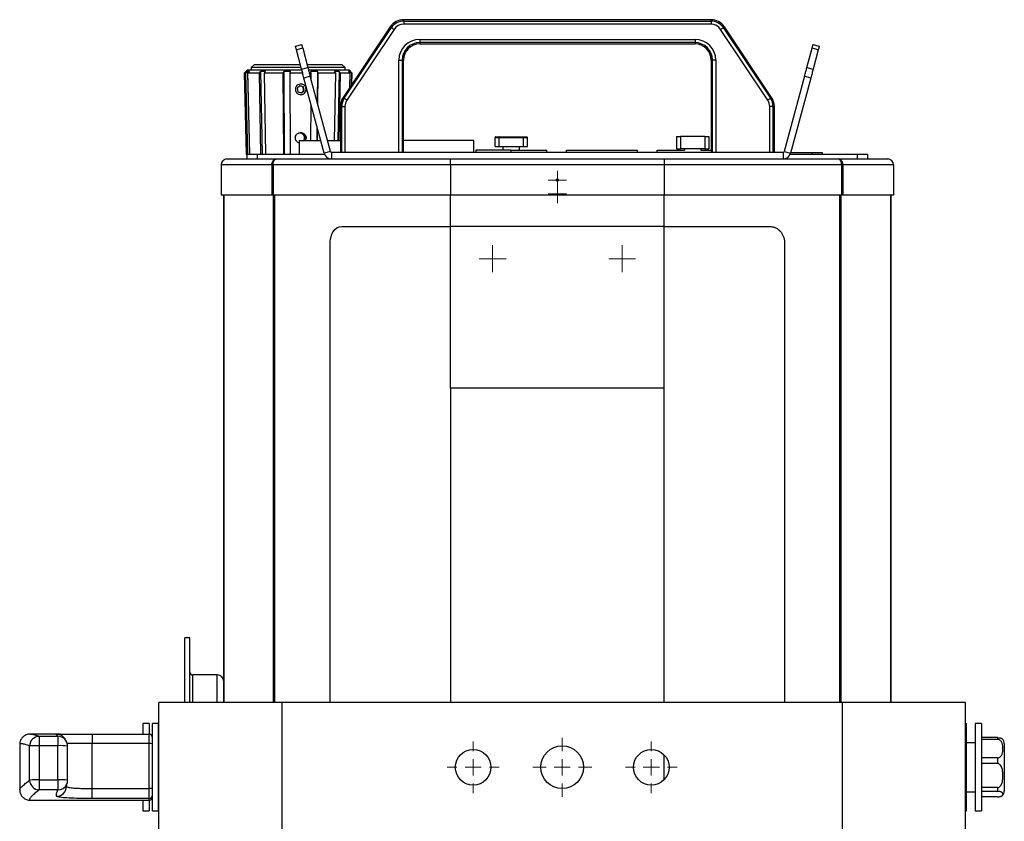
# Model space of a CAD drawing. Header units: millimetres. Extents: x 77 to 313, y 27 to 245.
# Tile 2 of 16: x 77 to 138, y 81 to 130. Entities that reach past the tile are written whole.
import ezdxf

# ---------------------------------------------------------------- set-up
doc = ezdxf.new("R2010")
doc.units = ezdxf.units.MM

# ---------------------------------------------------------------- blocks, each defined once
blk = doc.blocks.new('SW_CENTERMARKSYMBOL_29')
at = {"color": 0, "linetype": 'Continuous', "lineweight": 18}
for p, q in [((-0.5, 0), (-0.563, 0)), ((0, 0), (-0.5, 0)), ((0, 0.5), (0, 0.563)), ((0, 0), (0, 0.5)), ((0, 0), (0, -0.5)), ((0, 0), (0.5, 0)), ((0.5, 0), (0.563, 0)), ((0, -0.5), (0, -0.563))]:
    blk.add_line(p, q, dxfattribs=at)
blk = doc.blocks.new('SW_CENTERMARKSYMBOL_31')
at = {"color": 0, "linetype": 'Continuous', "lineweight": 18}
for p, q in [((0, 0.5), (0, 0.83)), ((-0.5, 0), (-0.83, 0)), ((0, 0), (-0.5, 0)), ((0, 0), (0, 0.5)), ((0, 0), (0, -0.5)), ((0, 0), (0.5, 0)), ((0.5, 0), (0.83, 0)), ((0, -0.5), (0, -0.83))]:
    blk.add_line(p, q, dxfattribs=at)
blk = doc.blocks.new('SW_CENTERMARKSYMBOL_34')
at = {"color": 0, "linetype": 'Continuous', "lineweight": 18}
for p, q in [((0, 0.5), (0, 0.83)), ((-0.5, 0), (-0.83, 0)), ((0, 0), (-0.5, 0)), ((0, 0), (0, 0.5)), ((0, 0), (0, -0.5)), ((0, 0), (0.5, 0)), ((0.5, 0), (0.83, 0)), ((0, -0.5), (0, -0.83))]:
    blk.add_line(p, q, dxfattribs=at)
blk = doc.blocks.new('SW_CENTERMARKSYMBOL_35')
at = {"color": 0, "linetype": 'Continuous', "lineweight": 18}
for p, q in [((-0.5, 0), (-0.563, 0)), ((0, 0), (-0.5, 0)), ((0, 0.5), (0, 0.563)), ((0, 0), (0, 0.5)), ((0, 0), (0, -0.5)), ((0, 0), (0.5, 0)), ((0.5, 0), (0.563, 0)), ((0, -0.5), (0, -0.563))]:
    blk.add_line(p, q, dxfattribs=at)
blk = doc.blocks.new('SW_CENTERMARKSYMBOL_41')
at = {"color": 0, "linetype": 'Continuous', "lineweight": 18}
for p, q in [((0, 1), (0, 1.82)), ((-1, 0), (-1.82, 0)), ((0, 0), (-0.5, 0)), ((0, 0), (0, 0.5)), ((0, 0), (0, -0.5)), ((0, 0), (0.5, 0)), ((1, 0), (1.82, 0)), ((0, -1), (0, -1.82))]:
    blk.add_line(p, q, dxfattribs=at)
blk = doc.blocks.new('SW_CENTERMARKSYMBOL_42')
at = {"color": 0, "linetype": 'Continuous', "lineweight": 18}
for p, q in [((0, 1), (0, 1.6)), ((-1, 0), (-1.6, 0)), ((0, 0), (-0.5, 0)), ((0, 0), (0, 0.5)), ((0, 0), (0, -0.5)), ((0, 0), (0.5, 0)), ((1, 0), (1.6, 0)), ((0, -1), (0, -1.6))]:
    blk.add_line(p, q, dxfattribs=at)
blk = doc.blocks.new('SW_CENTERMARKSYMBOL_43')
at = {"color": 0, "linetype": 'Continuous', "lineweight": 18}
for p, q in [((0, 1), (0, 1.6)), ((-1, 0), (-1.6, 0)), ((0, 0), (-0.5, 0)), ((0, 0), (0, 0.5)), ((0, 0), (0, -0.5)), ((0, 0), (0.5, 0)), ((1, 0), (1.6, 0)), ((0, -1), (0, -1.6))]:
    blk.add_line(p, q, dxfattribs=at)

msp = doc.modelspace()

# ---------------------------------------------------------------- linework, layer by layer
at = {"color": 7, "linetype": 'Continuous', "lineweight": 25}
for p, q in [((100.864, 130.318), (100.864, 130.402)), ((119.84, 130.402), (100.864, 130.402)), ((100.864, 130.318), (100.864, 130.118)), ((100.864, 130.318), (119.84, 130.318)), ((119.84, 130.118), (100.864, 130.118)), ((119.84, 130.318), (119.84, 130.402)), ((119.84, 130.318), (119.84, 130.118)), ((100.032, 129.957), (97.12, 125.594)), ((97.19, 125.547), (100.102, 129.91)), ((100.269, 129.799), (97.356, 125.436)), ((100.102, 129.91), (100.032, 129.957)), ((123.347, 125.436), (120.435, 129.799)), ((120.601, 129.91), (120.671, 129.957)), ((120.601, 129.91), (123.514, 125.547)), ((123.584, 125.594), (120.671, 129.957)), ((101.852, 129.186), (118.852, 129.186)), ((101.852, 129.186), (101.852, 128.986)), ((118.852, 128.986), (101.852, 128.986)), ((101.852, 128.986), (101.852, 128.902)), ((101.852, 128.902), (118.852, 128.902)), ((118.852, 129.186), (118.852, 128.986)), ((118.852, 128.986), (118.852, 128.902)), ((94.18, 128.763), (94.566, 128.867)), ((94.627, 128.64), (94.24, 128.537)), ((94.559, 127.347), (94.24, 128.537)), ((94.627, 128.64), (94.945, 127.451)), ((125.758, 127.451), (126.077, 128.64)), ((126.463, 128.537), (126.077, 128.64)), ((126.138, 128.867), (126.524, 128.763)), ((126.463, 128.537), (126.145, 127.347)), ((100.568, 122.202), (100.568, 127.902)), ((100.568, 127.902), (100.768, 127.902)), ((100.768, 127.902), (100.768, 122.202)), ((100.768, 127.902), (100.852, 127.902)), ((100.852, 122.202), (100.852, 127.902)), ((119.936, 127.902), (119.852, 127.902)), ((119.852, 127.902), (119.852, 122.202)), ((120.136, 127.902), (119.936, 127.902)), ((119.936, 122.202), (119.936, 127.902)), ((120.136, 127.902), (120.136, 122.202)), ((91.21, 127.302), (91.016, 127.107)), ((91.016, 127.107), (91.146, 122.107)), ((91.114, 127.107), (91.016, 127.107)), ((91.114, 127.107), (91.209, 127.204)), ((91.241, 122.107), (91.114, 127.107)), ((91.337, 127.204), (91.209, 127.204)), ((91.209, 127.204), (91.338, 122.102)), ((91.21, 127.302), (91.214, 127.302)), ((91.214, 127.302), (94.571, 127.302)), ((91.247, 127.107), (91.337, 127.204)), ((91.95, 127.107), (91.247, 127.107)), ((91.368, 122.107), (91.247, 127.107)), ((91.652, 127.642), (91.452, 127.442)), ((91.452, 127.442), (91.452, 127.302)), ((91.455, 127.442), (91.452, 127.442)), ((94.534, 127.442), (91.455, 127.442)), ((91.652, 127.642), (91.655, 127.642)), ((91.655, 127.642), (94.48, 127.642)), ((91.95, 127.107), (92.02, 127.204)), ((92.044, 122.107), (91.95, 127.107)), ((92.333, 127.204), (92.02, 127.204)), ((92.02, 127.204), (92.116, 122.102)), ((92.273, 127.107), (92.333, 127.204)), ((93.429, 127.107), (92.273, 127.107)), ((92.354, 122.107), (92.273, 127.107)), ((93.429, 127.107), (93.456, 127.204)), ((93.466, 122.107), (93.429, 127.107)), ((93.87, 127.204), (93.456, 127.204)), ((93.456, 127.204), (93.493, 122.102)), ((93.856, 127.107), (93.87, 127.204)), ((94.623, 127.107), (93.856, 127.107)), ((93.875, 122.107), (93.856, 127.107)), ((94.559, 127.347), (94.945, 127.451)), ((94.894, 127.642), (97.052, 127.642)), ((97.252, 127.442), (94.948, 127.442)), ((94.985, 127.302), (97.493, 127.302)), ((95.156, 127.107), (95.038, 127.107)), ((95.536, 127.204), (95.133, 127.204)), ((95.156, 127.107), (95.133, 127.204)), ((95.153, 126.675), (95.156, 127.107)), ((95.536, 127.204), (95.518, 125.314)), ((95.572, 127.107), (95.536, 127.204)), ((95.553, 125.182), (95.572, 127.107)), ((96.667, 127.107), (95.572, 127.107)), ((96.592, 122.942), (96.667, 127.107)), ((96.885, 127.204), (96.6, 127.204)), ((96.667, 127.107), (96.6, 127.204)), ((96.885, 127.204), (96.797, 122.942)), ((96.876, 122.942), (96.961, 127.107)), ((96.961, 127.107), (96.885, 127.204)), ((97.558, 127.107), (96.961, 127.107)), ((97.252, 127.442), (97.052, 127.642)), ((97.252, 127.302), (97.252, 127.442)), ((97.555, 127.204), (97.464, 127.204)), ((97.558, 127.107), (97.464, 127.204)), ((97.688, 127.107), (97.493, 127.302)), ((97.536, 126.216), (97.558, 127.107)), ((97.555, 127.204), (97.552, 127.113)), ((97.651, 127.107), (97.555, 127.204)), ((97.632, 126.36), (97.651, 127.107)), ((97.688, 127.107), (97.651, 127.107)), ((97.67, 126.418), (97.688, 127.107)), ((125.758, 127.451), (126.145, 127.347)), ((95.092, 126.905), (94.705, 126.801)), ((95.95, 122.158), (94.705, 126.801)), ((96.336, 122.261), (95.092, 126.905)), ((125.612, 126.905), (124.368, 122.261)), ((125.998, 126.801), (124.754, 122.158)), ((125.998, 126.801), (125.612, 126.905)), ((94.458, 126.328), (94.286, 126.174)), ((94.286, 126.174), (94.333, 125.948)), ((94.333, 125.948), (94.552, 125.876)), ((94.549, 126.292), (94.453, 126.323)), ((94.677, 126.256), (94.458, 126.328)), ((94.539, 125.88), (94.62, 125.953)), ((94.659, 126.256), (94.549, 126.292)), ((94.552, 125.876), (94.724, 126.03)), ((94.62, 125.953), (94.706, 126.03)), ((94.659, 126.256), (94.677, 126.256)), ((94.682, 126.143), (94.659, 126.256)), ((94.724, 126.03), (94.677, 126.256)), ((94.706, 126.03), (94.682, 126.143)), ((94.706, 126.03), (94.724, 126.03)), ((97.19, 125.547), (97.12, 125.594)), ((123.514, 125.547), (123.584, 125.594)), ((95.13, 122.942), (95.144, 125.165)), ((97.036, 125.039), (96.952, 125.039)), ((96.952, 125.039), (96.952, 122.202)), ((97.036, 125.039), (97.236, 125.039)), ((97.036, 122.202), (97.036, 125.039)), ((97.236, 125.039), (97.236, 122.202)), ((123.468, 122.202), (123.468, 125.039)), ((123.668, 125.039), (123.468, 125.039)), ((123.668, 125.039), (123.668, 122.202)), ((123.668, 125.039), (123.752, 125.039)), ((123.752, 122.202), (123.752, 125.039)), ((95.504, 123.821), (95.495, 122.942)), ((95.532, 122.942), (95.539, 123.69)), ((94.4, 122.942), (94.4, 122.102)), ((94.4, 122.942), (95.739, 122.942)), ((96.154, 122.942), (96.952, 122.942)), ((105.2, 122.942), (100.852, 122.942)), ((105.2, 122.202), (105.2, 122.942)), ((106.508, 123.122), (106.758, 123.122)), ((106.508, 122.562), (106.508, 123.122)), ((106.548, 123.162), (106.773, 123.162)), ((106.758, 123.122), (108.258, 123.122)), ((106.758, 122.562), (106.758, 123.122)), ((106.773, 123.162), (108.243, 123.162)), ((108.243, 123.162), (108.468, 123.162)), ((108.258, 122.562), (108.258, 123.122)), ((108.258, 123.122), (108.508, 123.122)), ((108.508, 122.562), (108.508, 123.122)), ((117.708, 123.182), (117.708, 122.422)), ((117.708, 123.182), (117.958, 123.182)), ((119.458, 123.182), (117.958, 123.182)), ((117.958, 123.182), (117.958, 122.422)), ((119.458, 123.182), (119.458, 122.422)), ((119.458, 123.182), (119.708, 123.182)), ((119.708, 123.182), (119.708, 122.422)), ((96.336, 122.261), (95.95, 122.158)), ((100.9, 122.202), (100.852, 122.216)), ((105.308, 122.342), (105.308, 122.202)), ((107.508, 122.342), (105.308, 122.342)), ((106.508, 122.562), (106.758, 122.562)), ((106.758, 122.562), (108.258, 122.562)), ((107.008, 122.342), (107.008, 122.562)), ((107.508, 122.342), (109.708, 122.342)), ((108.008, 122.342), (108.008, 122.562)), ((108.258, 122.562), (108.508, 122.562)), ((109.708, 122.202), (109.708, 122.342)), ((110.908, 122.202), (110.908, 122.342)), ((110.908, 122.342), (115.308, 122.342)), ((115.308, 122.202), (115.308, 122.342)), ((116.508, 122.342), (118.208, 122.342)), ((116.508, 122.202), (116.508, 122.342)), ((117.708, 122.422), (117.958, 122.422)), ((119.458, 122.422), (117.958, 122.422)), ((118.208, 122.422), (118.208, 122.342)), ((119.208, 122.422), (119.208, 122.342)), ((119.208, 122.342), (119.852, 122.342)), ((119.458, 122.422), (119.708, 122.422)), ((124.368, 122.261), (124.754, 122.158)), ((89.952, 121.802), (93.009, 121.802)), ((91.146, 122.107), (91.208, 122.046)), ((91.146, 122.107), (91.241, 122.107)), ((91.208, 121.802), (91.208, 122.102)), ((91.208, 122.102), (91.808, 122.102)), ((91.246, 122.102), (91.241, 122.107)), ((91.368, 122.107), (92.044, 122.107)), ((91.373, 122.102), (91.368, 122.107)), ((91.808, 122.102), (91.808, 121.802)), ((91.808, 122.102), (95.968, 122.102)), ((92.048, 122.102), (92.044, 122.107)), ((92.354, 122.107), (93.466, 122.107)), ((92.358, 122.102), (92.354, 122.107)), ((93.009, 121.802), (103.752, 121.802)), ((93.467, 122.102), (93.466, 122.107)), ((93.875, 122.107), (94.4, 122.107)), ((93.876, 122.102), (93.875, 122.107)), ((96.413, 122.202), (96.413, 121.802)), ((124.29, 122.202), (96.413, 122.202)), ((103.752, 121.442), (103.752, 121.802)), ((103.752, 121.802), (116.952, 121.802)), ((116.952, 121.802), (116.952, 121.442)), ((116.952, 121.802), (127.694, 121.802)), ((124.29, 122.202), (124.29, 121.802)), ((124.735, 122.102), (128.896, 122.102)), ((124.766, 122.202), (126.108, 122.202)), ((126.108, 122.102), (126.108, 122.202)), ((126.108, 122.202), (126.708, 122.202)), ((126.708, 122.202), (126.708, 122.102)), ((127.694, 121.802), (130.752, 121.802)), ((128.896, 121.802), (128.896, 122.102)), ((128.896, 122.102), (129.496, 122.102)), ((129.496, 122.102), (129.496, 121.802)), ((92.718, 121.442), (89.592, 121.442)), ((89.592, 121.442), (89.592, 119.562)), ((92.796, 121.442), (92.718, 121.442)), ((92.718, 121.442), (92.718, 119.562)), ((103.752, 121.442), (92.796, 121.442)), ((92.796, 121.442), (92.796, 119.562)), ((116.952, 121.442), (103.752, 121.442)), ((103.752, 121.442), (103.752, 119.562)), ((116.952, 121.442), (116.952, 119.562)), ((127.908, 121.442), (116.952, 121.442)), ((127.908, 121.442), (127.908, 119.562)), ((127.985, 121.442), (127.908, 121.442)), ((127.985, 121.442), (127.985, 119.562)), ((131.112, 121.442), (127.985, 121.442)), ((131.112, 121.442), (131.112, 119.562)), ((92.718, 119.562), (89.592, 119.562)), ((89.752, 119.562), (89.752, 88.242)), ((89.754, 88.242), (89.754, 119.562)), ((92.796, 119.562), (92.718, 119.562)), ((103.752, 119.562), (92.796, 119.562)), ((116.952, 119.562), (103.752, 119.562)), ((127.908, 119.562), (116.952, 119.562)), ((127.985, 119.562), (127.908, 119.562)), ((131.112, 119.562), (127.985, 119.562)), ((130.95, 88.242), (130.95, 119.562)), ((130.952, 119.562), (130.952, 88.242)), ((97.044, 117.642), (103.752, 117.642)), ((103.752, 107.652), (103.752, 117.642)), ((116.952, 117.642), (103.752, 117.642)), ((116.952, 107.652), (116.952, 117.642)), ((116.952, 117.642), (123.43, 117.642)), ((96.323, 88.242), (96.323, 116.642)), ((124.381, 116.642), (124.381, 88.242)), ((103.752, 107.652), (103.752, 88.242)), ((116.952, 107.652), (103.752, 107.652)), ((116.952, 88.242), (116.952, 107.652)), ((87.652, 92.242), (87.352, 92.242)), ((87.352, 88.242), (87.352, 92.242)), ((87.652, 88.242), (87.652, 92.242)), ((87.352, 90.971), (87.339, 90.971)), ((87.352, 90.702), (87.339, 90.702)), ((87.352, 90.681), (87.339, 90.681)), ((87.352, 90.431), (87.339, 90.431)), ((87.339, 90.409), (87.352, 90.409)), ((87.339, 90.408), (87.352, 90.408)), ((87.339, 90.137), (87.352, 90.137)), ((87.339, 90.129), (87.352, 90.129)), ((89.352, 89.942), (87.852, 89.942)), ((85.752, 80.242), (85.752, 88.242)), ((93.352, 88.242), (85.752, 88.242)), ((93.352, 80.242), (93.352, 88.242)), ((127.952, 88.242), (93.352, 88.242)), ((127.952, 80.242), (127.952, 88.242)), ((135.552, 88.242), (127.952, 88.242)), ((135.552, 80.242), (135.552, 88.242)), ((85.752, 86.95), (85.352, 86.95)), ((85.352, 86.891), (85.352, 86.95)), ((85.152, 86.942), (84.752, 86.942)), ((84.752, 86.942), (84.752, 86.284)), ((85.152, 86.942), (85.152, 86.284)), ((85.352, 81.55), (85.352, 86.891)), ((85.752, 86.942), (85.692, 86.942)), ((85.692, 86.942), (85.692, 81.542)), ((135.552, 86.942), (135.612, 86.942)), ((135.612, 81.542), (135.612, 86.942)), ((136.552, 86.942), (136.152, 86.942)), ((136.152, 86.942), (136.152, 81.542)), ((136.552, 86.942), (136.552, 81.542)), ((79.67, 86.294), (77.84, 86.294)), ((77.84, 86.289), (77.849, 86.288)), ((78.359, 86.152), (78.359, 85.573)), ((78.359, 86.152), (79.51, 86.152)), ((79.51, 86.152), (79.51, 85.573)), ((81.633, 86.284), (85.152, 86.284)), ((81.633, 86.284), (81.633, 85.704)), ((85.152, 85.704), (85.152, 86.284)), ((136.152, 85.752), (135.612, 85.752)), ((137.532, 86.07), (136.552, 86.07)), ((137.532, 85.965), (136.552, 85.965)), ((137.532, 86.07), (137.532, 85.965)), ((77.152, 85.649), (77.152, 82.851)), ((77.767, 83.447), (77.767, 85.556)), ((78.359, 85.573), (78.359, 83.464)), ((79.51, 85.573), (78.359, 85.573)), ((79.51, 83.464), (79.51, 85.573)), ((80.11, 83.444), (80.11, 85.553)), ((81.633, 82.93), (81.633, 85.704)), ((85.152, 85.704), (81.633, 85.704)), ((85.152, 82.93), (85.152, 85.704)), ((137.952, 85.692), (137.952, 82.792)), ((116.952, 83.487), (116.952, 84.997)), ((137.532, 84.817), (136.552, 84.817)), ((137.532, 84.817), (137.532, 84.475)), ((137.532, 84.475), (136.552, 84.475)), ((78.359, 83.464), (78.359, 82.848)), ((78.359, 83.464), (79.51, 83.464)), ((79.51, 83.464), (79.51, 82.848)), ((79.51, 82.848), (78.359, 82.848)), ((81.633, 82.311), (81.633, 82.93)), ((81.633, 82.93), (85.152, 82.93)), ((85.152, 82.311), (85.152, 82.93)), ((135.612, 82.732), (136.152, 82.732)), ((137.532, 82.988), (136.552, 82.988)), ((137.532, 82.751), (136.552, 82.751)), ((137.532, 82.988), (137.532, 82.751)), ((77.84, 82.206), (79.67, 82.206)), ((85.152, 82.311), (81.633, 82.311)), ((81.633, 82.216), (85.152, 82.216)), ((84.752, 82.216), (84.752, 81.542)), ((85.152, 82.216), (85.152, 82.311)), ((85.152, 82.216), (85.152, 81.542)), ((137.532, 82.413), (136.552, 82.413)), ((84.752, 81.542), (85.152, 81.542)), ((85.352, 81.55), (85.692, 81.55)), ((85.752, 81.542), (85.692, 81.542)), ((135.552, 81.542), (135.612, 81.542)), ((136.152, 81.542), (136.552, 81.542))]:
    msp.add_line(p, q, dxfattribs=at)
at = {"color": 1, "linetype": 'Continuous', "lineweight": 25}
for p, q in [((107.508, 122.202), (107.508, 122.342)), ((92.834, 88.242), (92.834, 119.562)), ((92.912, 88.242), (92.912, 119.562)), ((103.752, 117.642), (103.752, 119.562)), ((116.952, 117.642), (116.952, 119.562)), ((127.792, 88.242), (127.792, 119.562)), ((127.869, 88.242), (127.869, 119.562)), ((87.852, 88.242), (87.852, 89.942)), ((89.352, 88.242), (89.352, 89.942)), ((79.434, 86.289), (79.454, 86.29)), ((80.033, 83.05), (80.033, 83.148)), ((80.033, 83.141), (80.033, 83.05))]:
    msp.add_line(p, q, dxfattribs=at)
at = {"color": 7, "linetype": 'Continuous', "lineweight": 25, "flags": 128}
for points in [[(100.102, 129.91), (100.106, 129.908), (100.117, 129.901), (100.132, 129.89), (100.153, 129.876), (100.178, 129.86), (100.206, 129.841), (100.237, 129.821), (100.269, 129.799)], [(120.601, 129.91), (120.597, 129.908), (120.587, 129.901), (120.571, 129.89), (120.551, 129.876), (120.526, 129.86), (120.497, 129.841), (120.467, 129.821), (120.435, 129.799)], [(94.24, 128.537), (94.227, 128.588), (94.215, 128.633), (94.204, 128.672), (94.195, 128.704), (94.189, 128.73), (94.184, 128.748), (94.181, 128.759), (94.18, 128.763)], [(94.566, 128.867), (94.567, 128.863), (94.57, 128.852), (94.575, 128.833), (94.582, 128.808), (94.59, 128.775), (94.601, 128.736), (94.613, 128.691), (94.627, 128.64)], [(126.077, 128.64), (126.091, 128.691), (126.103, 128.736), (126.113, 128.775), (126.122, 128.808), (126.129, 128.833), (126.134, 128.852), (126.137, 128.863), (126.138, 128.867)], [(126.524, 128.763), (126.523, 128.759), (126.52, 128.748), (126.515, 128.73), (126.508, 128.704), (126.5, 128.672), (126.489, 128.633), (126.477, 128.588), (126.463, 128.537)], [(94.705, 126.801), (94.685, 126.877), (94.665, 126.952), (94.645, 127.025), (94.626, 127.097), (94.608, 127.165), (94.59, 127.23), (94.574, 127.291), (94.559, 127.347)], [(94.945, 127.451), (94.96, 127.395), (94.977, 127.334), (94.994, 127.269), (95.013, 127.2), (95.032, 127.129), (95.051, 127.055), (95.071, 126.98), (95.092, 126.905)], [(125.612, 126.905), (125.632, 126.98), (125.652, 127.055), (125.672, 127.129), (125.691, 127.2), (125.71, 127.269), (125.727, 127.334), (125.743, 127.395), (125.758, 127.451)], [(126.145, 127.347), (126.13, 127.291), (126.113, 127.23), (126.096, 127.165), (126.078, 127.097), (126.058, 127.025), (126.039, 126.952), (126.019, 126.877), (125.998, 126.801)], [(97.19, 125.547), (97.194, 125.544), (97.204, 125.538), (97.22, 125.527), (97.241, 125.513), (97.266, 125.497), (97.294, 125.478), (97.325, 125.457), (97.356, 125.436)], [(123.514, 125.547), (123.51, 125.544), (123.499, 125.538), (123.484, 125.527), (123.463, 125.513), (123.438, 125.497), (123.41, 125.478), (123.379, 125.457), (123.347, 125.436)], [(106.773, 123.162), (106.77, 123.161), (106.767, 123.159), (106.765, 123.155), (106.762, 123.15), (106.76, 123.144), (106.759, 123.137), (106.758, 123.13), (106.758, 123.122)], [(108.243, 123.162), (108.246, 123.161), (108.249, 123.159), (108.251, 123.155), (108.253, 123.15), (108.255, 123.144), (108.257, 123.137), (108.258, 123.13), (108.258, 123.122)]]:
    msp.add_lwpolyline(points, dxfattribs=at)
at = {"color": 7, "linetype": 'Continuous', "lineweight": 25}
for centre, radius in [((110.352, 120.502), 0.069), ((110.352, 120.502), 0.063), ((110.352, 120.502), 0.00929), ((110.352, 120.502), 0.00322), ((105.152, 84.242), 1.1), ((110.652, 84.242), 1.32), ((116.152, 84.242), 1.1)]:
    msp.add_circle(centre, radius, dxfattribs=at)
for centre, radius, start, end in [((100.864, 129.402), 1, 90, 146.27766), ((100.864, 129.402), 0.916, 90, 146.27766), ((100.864, 129.402), 0.716, 90, 146.27766), ((119.84, 129.402), 1, 33.72234, 90), ((119.84, 129.402), 0.916, 33.72234, 90), ((119.84, 129.402), 0.716, 33.72234, 90), ((101.852, 127.902), 1.284, 90, 180), ((101.852, 127.902), 1.084, 90, 180), ((101.852, 127.902), 1, 90, 180), ((118.852, 127.902), 1.284, 0, 90), ((118.852, 127.902), 1.084, 0, 90), ((118.852, 127.902), 1, 0, 90), ((94.487, 126.102), 0.2, 152.18867, 166.95048), ((94.486, 126.101), 0.2, 216.51513, 237.77996), ((94.486, 126.102), 0.2, 71.73009, 111.37076), ((94.486, 126.101), 0.2, 265.70668, 311.791), ((94.486, 126.102), 0.2, 11.72391, 71.71909), ((94.486, 126.102), 0.2, 311.79622, 11.74647), ((97.952, 125.039), 1, 146.27766, 180), ((97.952, 125.039), 0.916, 146.27766, 180), ((97.952, 125.039), 0.716, 146.27766, 180), ((122.752, 125.039), 0.716, 0, 33.72234), ((122.752, 125.039), 0.916, 0, 33.72234), ((122.752, 125.039), 1, 0, 33.72234), ((94.432, 123.102), 0.33, 331.00231, 80.14132), ((106.548, 123.122), 0.04, 89.99963, 180), ((108.468, 123.122), 0.04, 0, 90), ((96.413, 122.282), 0.08, 195, 270), ((124.29, 122.282), 0.08, 270, 345), ((89.952, 121.442), 0.36, 90, 180), ((96.413, 122.282), 0.48, 195, 270), ((124.29, 122.282), 0.48, 270, 345), ((130.752, 121.442), 0.36, 0, 90), ((87.852, 90.142), 0.2, 180, 270), ((89.352, 89.542), 0.4, 0, 90), ((78.369, 85.55), 0.602, 90.97926, 179.37587), ((79.51, 85.553), 0.6, 0, 45.6597), ((85.152, 86.084), 0.2, 0.00151, 90.00447), ((137.532, 85.692), 0.42, 0, 45.17471), ((78.242, 79.298), 6.277, 88.9273, 94.33533), ((85.202, 84.21), 1.495, 84.23874, 91.91555), ((78.242, 77.188), 6.277, 88.9273, 94.33533), ((78.375, 83.456), 0.608, 180.90734, 268.467), ((79.51, 83.444), 0.6, 334.27243, 360), ((79.433, 83.051), 0.6, 270.03192, 359.84811), ((85.202, 81.436), 1.495, 84.24021, 91.91579), ((137.532, 82.792), 0.42, 314.32748, 0), ((85.152, 82.511), 0.2, 269.9618, 359.96387), ((85.152, 82.416), 0.2, 269.99467, 359.9985)]:
    msp.add_arc(centre, radius, start, end, dxfattribs=at)
at = {"color": 1, "linetype": 'Continuous', "lineweight": 25}
for centre, radius, start, end in [((79.433, 85.689), 0.6, 21.79414, 89.97853), ((79.512, 85.555), 0.597, 45.67748, 90.23177), ((79.666, 81.271), 4.305, 84.07954, 92.07539), ((79.666, 79.161), 4.305, 84.07925, 92.07569), ((79.516, 83.442), 0.594, 269.39262, 334.14567)]:
    msp.add_arc(centre, radius, start, end, dxfattribs=at)
at = {"color": 7, "linetype": 'Continuous', "lineweight": 25}
for points, knots in [([(94.741, 125.87), (94.726, 125.854), (94.71, 125.841), (94.674, 125.817), (94.655, 125.806), (94.615, 125.789), (94.595, 125.783), (94.552, 125.774), (94.531, 125.772), (94.466, 125.772), (94.423, 125.78), (94.343, 125.812), (94.306, 125.837), (94.26, 125.882), (94.246, 125.899), (94.222, 125.935), (94.211, 125.954), (94.195, 125.994), (94.188, 126.015), (94.18, 126.057), (94.177, 126.078), (94.177, 126.122), (94.179, 126.143), (94.187, 126.186), (94.194, 126.207), (94.21, 126.247), (94.22, 126.266), (94.244, 126.302), (94.258, 126.319), (94.303, 126.364), (94.34, 126.389), (94.419, 126.423), (94.463, 126.432), (94.527, 126.432), (94.549, 126.43), (94.592, 126.422), (94.612, 126.416), (94.652, 126.399), (94.671, 126.389), (94.707, 126.366), (94.724, 126.352), (94.755, 126.321), (94.768, 126.305), (94.792, 126.269), (94.802, 126.25), (94.819, 126.21), (94.825, 126.19), (94.834, 126.148), (94.836, 126.126), (94.837, 126.061), (94.828, 126.018), (94.796, 125.938), (94.772, 125.901), (94.741, 125.87)], [0, 0, 0, 0, 0.03125, 0.03125, 0.0625, 0.0625, 0.09375, 0.09375, 0.125, 0.125, 0.1875, 0.1875, 0.25, 0.25, 0.28125, 0.28125, 0.3125, 0.3125, 0.34375, 0.34375, 0.375, 0.375, 0.40625, 0.40625, 0.4375, 0.4375, 0.46875, 0.46875, 0.5, 0.5, 0.5625, 0.5625, 0.625, 0.625, 0.65625, 0.65625, 0.6875, 0.6875, 0.71875, 0.71875, 0.75, 0.75, 0.78125, 0.78125, 0.8125, 0.8125, 0.84375, 0.84375, 0.875, 0.875, 0.9375, 0.9375, 1, 1, 1, 1]), ([(94.4, 122.793), (94.375, 122.801), (94.315, 122.822), (94.24, 122.894), (94.185, 122.992), (94.167, 123.104), (94.187, 123.214), (94.242, 123.313), (94.327, 123.387), (94.432, 123.43), (94.544, 123.436), (94.651, 123.404), (94.742, 123.339), (94.807, 123.246), (94.837, 123.138), (94.833, 123.03), (94.802, 122.969), (94.789, 122.942)], [0, 0, 0, 0, 0.049108, 0.117886, 0.186767, 0.255457, 0.323939, 0.392592, 0.461636, 0.530725, 0.599374, 0.667659, 0.736136, 0.805104, 0.874227, 0.943022, 1, 1, 1, 1]), ([(94.461, 123.425), (94.494, 123.416), (94.561, 123.398), (94.645, 123.33), (94.706, 123.237), (94.732, 123.127), (94.724, 123.023), (94.696, 122.967), (94.683, 122.942)], [0, 0, 0, 0, 0.161748, 0.334771, 0.515153, 0.694885, 0.865913, 1, 1, 1, 1]), ([(94.468, 123.428), (94.478, 123.429), (94.524, 123.434), (94.606, 123.406), (94.699, 123.346), (94.766, 123.255), (94.799, 123.147), (94.798, 123.037), (94.768, 122.973), (94.754, 122.942)], [0, 0, 0, 0, 0.043257, 0.204423, 0.365919, 0.528386, 0.690775, 0.851998, 1, 1, 1, 1]), ([(92.718, 121.442), (92.722, 121.481), (92.728, 121.561), (92.776, 121.666), (92.847, 121.749), (92.929, 121.793), (92.985, 121.802), (93.009, 121.802), (93.009, 121.802)], [0, 0, 0, 0, 0.210024, 0.418961, 0.628738, 0.842239, 0.995953, 1, 1, 1, 1]), ([(92.796, 121.442), (92.798, 121.481), (92.802, 121.561), (92.838, 121.666), (92.89, 121.749), (92.95, 121.793), (92.991, 121.802), (93.009, 121.802), (93.009, 121.802)], [0, 0, 0, 0, 0.210023, 0.418962, 0.628736, 0.842238, 0.995953, 1, 1, 1, 1]), ([(127.908, 121.442), (127.908, 121.466), (127.907, 121.489), (127.901, 121.535), (127.897, 121.558), (127.886, 121.602), (127.88, 121.622), (127.864, 121.661), (127.855, 121.68), (127.826, 121.73), (127.802, 121.756), (127.75, 121.792), (127.722, 121.802), (127.694, 121.802)], [0, 0, 0, 0, 0.125, 0.125, 0.25, 0.25, 0.375, 0.375, 0.5, 0.5, 0.75, 0.75, 1, 1, 1, 1]), ([(127.985, 121.442), (127.985, 121.466), (127.983, 121.489), (127.976, 121.535), (127.97, 121.558), (127.956, 121.602), (127.947, 121.622), (127.926, 121.661), (127.913, 121.68), (127.873, 121.73), (127.841, 121.756), (127.771, 121.792), (127.732, 121.802), (127.694, 121.802)], [0, 0, 0, 0, 0.125, 0.125, 0.25, 0.25, 0.375, 0.375, 0.5, 0.5, 0.75, 0.75, 1, 1, 1, 1]), ([(96.323, 116.642), (96.331, 116.779), (96.35, 116.903), (96.394, 117.068), (96.412, 117.119), (96.442, 117.191), (96.453, 117.214), (96.47, 117.247), (96.476, 117.258), (96.485, 117.274), (96.488, 117.279), (96.492, 117.287), (96.494, 117.29), (96.496, 117.293), (96.497, 117.295), (96.498, 117.297), (96.499, 117.297), (96.499, 117.298), (96.5, 117.299), (96.5, 117.299), (96.5, 117.299), (96.634, 117.513), (96.815, 117.627), (97.044, 117.642)], [0, 0, 0, 0, 0.25, 0.25, 0.375, 0.375, 0.4375, 0.4375, 0.46875, 0.46875, 0.484375, 0.484375, 0.492188, 0.492188, 0.496094, 0.496094, 0.498047, 0.498047, 0.499023, 0.499023, 0.5, 0.5, 1, 1, 1, 1]), ([(123.43, 117.642), (123.511, 117.635), (123.581, 117.625), (123.673, 117.606), (123.701, 117.599), (123.739, 117.588), (123.751, 117.584), (123.769, 117.578), (123.774, 117.576), (123.783, 117.572), (123.785, 117.571), (123.789, 117.57), (123.791, 117.569), (123.793, 117.568), (123.793, 117.568), (123.794, 117.567), (123.795, 117.567), (123.795, 117.567), (123.795, 117.567), (123.853, 117.542), (123.908, 117.511), (123.985, 117.456), (124.01, 117.437), (124.046, 117.405), (124.058, 117.395), (124.076, 117.378), (124.081, 117.372), (124.09, 117.363), (124.093, 117.36), (124.098, 117.355), (124.101, 117.352), (124.276, 117.168), (124.368, 116.932), (124.381, 116.642)], [0, 0, 0, 0, 0.125, 0.125, 0.1875, 0.1875, 0.21875, 0.21875, 0.234375, 0.234375, 0.242188, 0.242188, 0.246094, 0.246094, 0.248047, 0.248047, 0.249023, 0.249023, 0.25, 0.25, 0.375, 0.375, 0.4375, 0.4375, 0.46875, 0.46875, 0.484375, 0.484375, 0.492188, 0.492188, 0.5, 0.5, 1, 1, 1, 1]), ([(77.849, 86.291), (77.832, 86.292), (77.788, 86.296), (77.689, 86.285), (77.558, 86.25), (77.413, 86.174), (77.272, 86.041), (77.178, 85.862), (77.149, 85.718), (77.154, 85.659), (77.155, 85.649)], [0, 0, 0, 0, 0.104426, 0.27489, 0.425155, 0.561719, 0.693801, 0.835433, 0.971579, 1, 1, 1, 1]), ([(79.51, 86.152), (79.477, 86.186), (79.412, 86.256), (79.426, 86.278), (79.434, 86.289)], [0, 0, 0, 0, 0.499437, 1, 1, 1, 1]), ([(79.454, 86.29), (79.462, 86.291), (79.493, 86.294), (79.736, 86.294), (80.231, 86.29), (80.891, 86.285), (81.386, 86.284), (81.633, 86.284)], [0, 0, 0, 0, 0.084685, 0.314271, 0.543332, 0.771844, 1, 1, 1, 1]), ([(137.532, 86.07), (137.553, 86.07), (137.595, 86.069), (137.662, 86.06), (137.74, 86.042), (137.805, 86.015), (137.815, 85.993), (137.819, 85.983)], [0, 0, 0, 0, 0.117264, 0.234036, 0.426614, 0.761243, 1, 1, 1, 1]), ([(137.532, 84.817), (137.571, 84.817), (137.609, 84.827), (137.673, 84.859), (137.7, 84.88), (137.745, 84.926), (137.763, 84.951), (137.793, 85.003), (137.806, 85.03), (137.837, 85.112), (137.849, 85.168), (137.866, 85.28), (137.869, 85.337), (137.869, 85.45), (137.865, 85.506), (137.849, 85.617), (137.836, 85.672), (137.805, 85.754), (137.793, 85.78), (137.762, 85.831), (137.744, 85.856), (137.71, 85.891), (137.698, 85.902), (137.671, 85.922), (137.656, 85.932), (137.609, 85.955), (137.571, 85.965), (137.532, 85.965)], [0, 0, 0, 0, 0.0625, 0.0625, 0.125, 0.125, 0.1875, 0.1875, 0.25, 0.25, 0.375, 0.375, 0.5, 0.5, 0.625, 0.625, 0.75, 0.75, 0.8125, 0.8125, 0.875, 0.875, 0.90625, 0.90625, 0.9375, 0.9375, 1, 1, 1, 1]), ([(81.633, 85.704), (81.453, 85.704), (81.094, 85.704), (80.614, 85.706), (80.252, 85.705), (80.065, 85.699), (80.042, 85.692), (80.033, 85.689)], [0, 0, 0, 0, 0.2175227, 0.4350523, 0.6526065, 0.870235, 1, 1, 1, 1]), ([(137.532, 82.988), (137.571, 82.988), (137.609, 83.001), (137.673, 83.043), (137.7, 83.07), (137.745, 83.13), (137.763, 83.162), (137.793, 83.229), (137.806, 83.264), (137.837, 83.37), (137.849, 83.442), (137.866, 83.586), (137.869, 83.659), (137.869, 83.805), (137.866, 83.877), (137.849, 84.021), (137.837, 84.093), (137.806, 84.199), (137.793, 84.234), (137.762, 84.301), (137.744, 84.334), (137.699, 84.393), (137.673, 84.421), (137.624, 84.451), (137.607, 84.46), (137.571, 84.471), (137.551, 84.475), (137.532, 84.475)], [0, 0, 0, 0, 0.0625, 0.0625, 0.125, 0.125, 0.1875, 0.1875, 0.25, 0.25, 0.375, 0.375, 0.5, 0.5, 0.625, 0.625, 0.75, 0.75, 0.8125, 0.8125, 0.875, 0.875, 0.9375, 0.9375, 0.96875, 0.96875, 1, 1, 1, 1]), ([(77.156, 82.852), (77.155, 82.832), (77.151, 82.764), (77.188, 82.611), (77.29, 82.435), (77.435, 82.31), (77.577, 82.243), (77.701, 82.213), (77.791, 82.204), (77.833, 82.207), (77.848, 82.207)], [0, 0, 0, 0, 0.052739, 0.185834, 0.328711, 0.465733, 0.601463, 0.746476, 0.916296, 1, 1, 1, 1]), ([(79.434, 82.451), (79.426, 82.505), (79.412, 82.615), (79.477, 82.77), (79.51, 82.848)], [0, 0, 0, 0, 0.499435, 1, 1, 1, 1]), ([(80.021, 83.113), (80.022, 83.117), (80.022, 83.124), (80.044, 83.17), (80.053, 83.189)], [0, 0, 0, 0, 0.5799926, 1, 1, 1, 1]), ([(80.033, 83.05), (80.055, 83.033), (80.098, 83.001), (80.384, 82.965), (80.798, 82.942), (81.241, 82.931), (81.527, 82.93), (81.633, 82.93)], [0, 0, 0, 0, 0.2178647, 0.4356571, 0.6532634, 0.8707872, 1, 1, 1, 1]), ([(137.532, 82.413), (137.571, 82.413), (137.609, 82.416), (137.673, 82.426), (137.7, 82.432), (137.745, 82.446), (137.763, 82.453), (137.793, 82.468), (137.806, 82.476), (137.837, 82.5), (137.849, 82.516), (137.866, 82.549), (137.869, 82.566), (137.869, 82.599), (137.866, 82.615), (137.849, 82.648), (137.837, 82.665), (137.806, 82.689), (137.793, 82.697), (137.762, 82.712), (137.744, 82.719), (137.699, 82.733), (137.673, 82.739), (137.624, 82.746), (137.607, 82.748), (137.571, 82.751), (137.551, 82.751), (137.532, 82.751)], [0, 0, 0, 0, 0.0625, 0.0625, 0.125, 0.125, 0.1875, 0.1875, 0.25, 0.25, 0.375, 0.375, 0.5, 0.5, 0.625, 0.625, 0.75, 0.75, 0.8125, 0.8125, 0.875, 0.875, 0.9375, 0.9375, 0.96875, 0.96875, 1, 1, 1, 1]), ([(81.633, 82.311), (81.487, 82.311), (81.094, 82.312), (80.484, 82.325), (79.915, 82.353), (79.522, 82.395), (79.463, 82.432), (79.434, 82.451)], [0, 0, 0, 0, 0.128776, 0.345754, 0.563273, 0.781462, 1, 1, 1, 1]), ([(79.67, 82.206), (79.699, 82.206), (79.814, 82.206), (80.241, 82.21), (80.888, 82.215), (81.385, 82.216), (81.633, 82.216)], [0, 0, 0, 0, 0.104783, 0.403822, 0.702143, 1, 1, 1, 1])]:
    msp.add_open_spline(points, degree=3, knots=knots, dxfattribs=at)
at = {"color": 1, "linetype": 'Continuous', "lineweight": 25}
for points, knots in [([(77.849, 86.288), (77.865, 86.289), (77.916, 86.291), (78.079, 86.249), (78.266, 86.184), (78.359, 86.152)], [0, 0, 0, 0, 0.189396, 0.5946971, 1, 1, 1, 1]), ([(77.767, 85.556), (77.672, 85.588), (77.483, 85.653), (77.295, 85.695), (77.174, 85.7), (77.159, 85.666), (77.152, 85.649)], [0, 0, 0, 0, 0.24948, 0.498959, 0.75064, 1, 1, 1, 1]), ([(77.153, 82.851), (77.16, 82.876), (77.174, 82.926), (77.294, 83.056), (77.481, 83.224), (77.672, 83.373), (77.767, 83.447)], [0, 0, 0, 0, 0.245715, 0.495666, 0.747833, 1, 1, 1, 1]), ([(78.359, 82.848), (78.266, 82.775), (78.079, 82.627), (77.893, 82.458), (77.776, 82.328), (77.742, 82.245), (77.763, 82.206), (77.822, 82.21), (77.84, 82.211)], [0, 0, 0, 0, 0.183536, 0.367071, 0.552218, 0.737364, 0.920054, 1, 1, 1, 1])]:
    msp.add_open_spline(points, degree=3, knots=knots, dxfattribs=at)

# ---------------------------------------------------------------- block references
at = {"color": 7, "linetype": 'Continuous', "lineweight": 18}
for name, p in [('SW_CENTERMARKSYMBOL_29', (110.352, 120.502)), ('SW_CENTERMARKSYMBOL_35', (110.352, 119.642)), ('SW_CENTERMARKSYMBOL_31', (106.352, 115.642)), ('SW_CENTERMARKSYMBOL_34', (114.352, 115.642)), ('SW_CENTERMARKSYMBOL_43', (105.152, 84.242)), ('SW_CENTERMARKSYMBOL_41', (110.652, 84.242)), ('SW_CENTERMARKSYMBOL_42', (116.152, 84.242))]:
    msp.add_blockref(name, p, dxfattribs=at)

doc.saveas('drawing.dxf')
